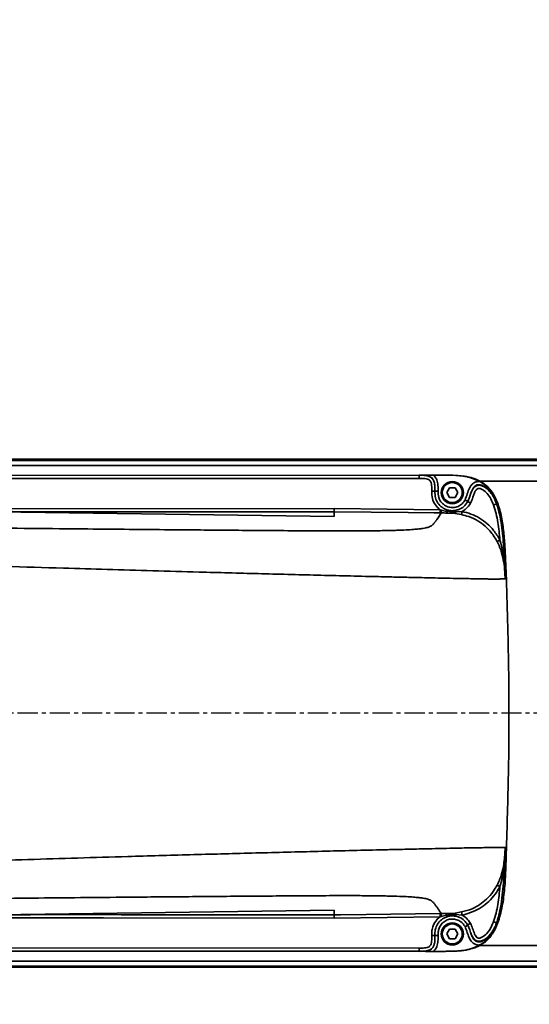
# Model space of a CAD drawing. Header units: millimetres. Extents: x 13873 to 18697, y 1443 to 6366.
# Tile 10 of 28: x 16234 to 16394, y 3398 to 3708. Entities that reach past the tile are written whole.
import ezdxf

# ---------------------------------------------------------------- set-up
doc = ezdxf.new("R2010")
doc.units = ezdxf.units.MM
doc.header["$PDSIZE"] = -1
doc.linetypes.add('CENTER', pattern=[10.16, 6.35, -1.27, 1.27, -1.27])
doc.styles.add('标准汉字', font='gbenor.shx', dxfattribs={"bigfont": 'gbcbig.shx'})
doc.dimstyles.new('ISO-25', dxfattribs={"dimscale": 5, "dimtxt": 3.5, "dimasz": 5, "dimexe": 3.5, "dimexo": 0.625, "dimtad": 1, "dimdec": 1, "dimdsep": 46, "dimtxsty": '标准汉字', "dimcen": 2.5, "dimclrd": 1, "dimclre": 1, "dimadec": 0, "dimazin": 0, "dimtfac": 1, "dimtdec": 1, "dimtmove": 1, "dimatfit": 3, "dimfxl": 1, "dimarcsym": 0})

# ---------------------------------------------------------------- blocks, each defined once
blk = doc.blocks.new('*D72')
at = {"color": 1, "lineweight": -2, "transparency": 16777216}
for p, q in [((16589.44, 3882.95), (16525.87, 3855.55)), ((15676.41, 3489.42), (16502.91, 3845.65))]:
    blk.add_line(p, q, dxfattribs=at)
at = {"color": 1, "transparency": 16777216}
blk.add_solid([(16524.22, 3859.38), (16527.52, 3851.72), (16502.91, 3845.65)], dxfattribs=at)
at = {"layer": 'Defpoints', "color": 0, "transparency": 16777216}
for p in [(16502.91, 3845.65), (15676.41, 3489.42)]:
    blk.add_point(p, dxfattribs=at)
at = {"color": 0, "transparency": 16777216, "insert": (16564.43, 3885.1), "char_height": 17.5, "attachment_point": 5, "rotation": 23.3168, "style": '标准汉字'}
blk.add_mtext('R900', dxfattribs=at)

msp = doc.modelspace()

# ---------------------------------------------------------------- linework, layer by layer
at = {"linetype": 'Continuous', "lineweight": 35}
for p, q in [((16046.41, 3569.42), (16636.41, 3569.42)), ((16636.41, 3569.04), (16046.41, 3569.04)), ((16046.41, 3567.47), (16636.41, 3567.47)), ((16069.62, 3564.21), (16366.87, 3564.39)), ((16229.88, 3564.31), (16359.44, 3564.39)), ((16359.45, 3563.39), (16229.88, 3563.31)), ((16359.45, 3563.39), (16359.44, 3564.39)), ((16359.44, 3564.39), (16359.44, 3564.39)), ((16363.96, 3564.39), (16366.66, 3564.39)), ((16366.87, 3564.39), (16366.66, 3564.39)), ((16368.18, 3558.92), (16369.04, 3560.42)), ((16369.04, 3560.42), (16370.78, 3560.42)), ((16370.78, 3560.42), (16371.64, 3558.92)), ((16491.57, 3562.51), (16378.65, 3562.51)), ((16363.45, 3559.39), (16364.45, 3559.39)), ((16364.45, 3559.39), (16365.45, 3559.39)), ((16369.04, 3557.42), (16368.18, 3558.92)), ((16370.78, 3557.42), (16369.04, 3557.42)), ((16371.64, 3558.92), (16370.78, 3557.42)), ((16332.73, 3551.38), (16090.64, 3554.8)), ((16223.64, 3553.8), (16332.73, 3553.91)), ((16332.73, 3553.91), (16366.06, 3553.5)), ((16366.06, 3553.5), (16366.05, 3552.51)), ((16366.06, 3553.5), (16366.4, 3553.41)), ((16366.4, 3553.41), (16368.14, 3553)), ((16368.14, 3553), (16368.29, 3553.47)), ((16371, 3552.81), (16370.92, 3553.3)), ((16374.79, 3556.1), (16374.77, 3556.07)), ((16383.93, 3555.57), (16383.86, 3555.36)), ((16332.73, 3552.91), (16332.73, 3551.38)), ((16366.45, 3552.5), (16366.05, 3552.51)), ((16370.81, 3552.32), (16368.26, 3552.48)), ((16372.8, 3552), (16370.81, 3552.32)), ((16371, 3552.81), (16373, 3552.98)), ((16373, 3552.98), (16372.8, 3552)), ((16384.92, 3543.98), (16384.04, 3543.51)), ((16386.56, 3531.82), (16386.56, 3531.82)), ((16386.56, 3531.71), (16386.56, 3531.82)), ((16386.56, 3447.03), (16386.56, 3447.13)), ((16386.56, 3447.03), (16386.56, 3447.03)), ((16384.92, 3434.87), (16384.04, 3435.33)), ((16090.64, 3424.04), (16332.73, 3427.46)), ((16332.73, 3427.46), (16332.73, 3425.94)), ((16366.05, 3426.34), (16366.45, 3426.34)), ((16366.06, 3425.34), (16366.05, 3426.34)), ((16368.26, 3426.36), (16370.81, 3426.52)), ((16370.81, 3426.52), (16372.8, 3426.85)), ((16373, 3425.87), (16372.8, 3426.85)), ((16366.06, 3425.34), (16332.73, 3424.94)), ((16366.4, 3425.44), (16366.06, 3425.34)), ((16368.14, 3425.84), (16366.4, 3425.44)), ((16368.29, 3425.37), (16368.14, 3425.84)), ((16370.92, 3425.54), (16371, 3426.03)), ((16373, 3425.87), (16371, 3426.03)), ((16368.18, 3419.92), (16369.04, 3421.42)), ((16369.04, 3421.42), (16370.78, 3421.42)), ((16370.78, 3421.42), (16371.64, 3419.92)), ((16374.77, 3422.78), (16374.79, 3422.74)), ((16374.79, 3422.73), (16374.81, 3422.7)), ((16364.45, 3419.46), (16363.45, 3419.46)), ((16365.45, 3419.46), (16364.45, 3419.46)), ((16369.04, 3418.42), (16368.18, 3419.92)), ((16370.78, 3418.42), (16369.04, 3418.42)), ((16371.64, 3419.92), (16370.78, 3418.42)), ((16366.87, 3414.45), (16069.62, 3414.64)), ((16229.88, 3415.54), (16359.45, 3415.46)), ((16359.44, 3414.46), (16229.88, 3414.54)), ((16359.44, 3414.46), (16359.45, 3415.46)), ((16359.44, 3414.46), (16359.44, 3414.46)), ((16366.66, 3414.45), (16363.96, 3414.45)), ((16366.66, 3414.45), (16366.87, 3414.45)), ((16378.65, 3416.34), (16491.57, 3416.34)), ((16636.41, 3411.37), (16046.41, 3411.37)), ((16046.41, 3409.81), (16636.41, 3409.81)), ((16636.41, 3409.42), (16046.41, 3409.42))]:
    msp.add_line(p, q, dxfattribs=at)
at = {"color": 4, "linetype": 'CENTER'}
msp.add_line((16655.88, 3489.42), (15445.04, 3489.42), dxfattribs=at)
at = {"linetype": 'Continuous', "lineweight": 35, "flags": 128}
for points in [[(16366.05, 3552.51), (16364.05, 3552.53), (16356.05, 3552.63), (16332.73, 3552.91)], [(16386.56, 3531.71), (16386.55, 3531.71), (16386.54, 3531.71)], [(16386.97, 3531.71), (16386.75, 3531.71), (16386.56, 3531.71)], [(16386.54, 3447.13), (16386.55, 3447.13), (16386.56, 3447.13)], [(16386.56, 3447.13), (16386.75, 3447.13), (16386.97, 3447.13)], [(16332.73, 3425.94), (16334.73, 3425.96), (16342.73, 3426.06), (16366.05, 3426.34)], [(16332.73, 3424.94), (16260.06, 3425.01), (16223.64, 3425.05)], [(16239.39, 3426.03), (16265.64, 3426), (16332.73, 3425.94)]]:
    msp.add_lwpolyline(points, dxfattribs=at)
at = {"linetype": 'Continuous', "lineweight": 35}
for centre, radius in [((16369.91, 3558.92), 3.5), ((16369.91, 3558.92), 3.15), ((16369.91, 3419.92), 3.5), ((16369.91, 3419.92), 3.15)]:
    msp.add_circle(centre, radius, dxfattribs=at)
at = {"color": 4}
msp.add_arc((15676.41, 3489.42), 900, 225, 135, dxfattribs=at)
at = {"linetype": 'Continuous', "lineweight": 35}
for centre, radius, start, end in [((16368.95, 3552.92), 0.82, 174.6126, 212.4232), ((16370.2, 3552.85), 0.804, 318.8658, 357.5009), ((16368.95, 3425.92), 0.82, 147.5775, 185.3875), ((16370.2, 3425.99), 0.804, 2.4994, 41.1335)]:
    msp.add_arc(centre, radius, start, end, dxfattribs=at)
for points, knots in [([(16359.44, 3564.39), (16359.78, 3564.39), (16360.77, 3564.38), (16362.09, 3564.29), (16363.24, 3563.75), (16363.87, 3563.09), (16364.24, 3562.23), (16364.45, 3560.97), (16364.45, 3560.01), (16364.45, 3559.39)], [0, 0, 0, 0, 0.117673, 0.349027, 0.457496, 0.55437, 0.662983, 0.781934, 1, 1, 1, 1]), ([(16364.45, 3559.39), (16364.45, 3559.91), (16364.45, 3560.97), (16364.25, 3562.36), (16363.65, 3563.41), (16362.74, 3564.06), (16361.45, 3564.36), (16360.31, 3564.39), (16359.61, 3564.39), (16359.44, 3564.39)], [0, 0, 0, 0, 0.184248, 0.372085, 0.486627, 0.599528, 0.752863, 0.943379, 1, 1, 1, 1]), ([(16359.44, 3564.39), (16359.45, 3564.39), (16359.52, 3564.39), (16359.88, 3564.39), (16360.83, 3564.39), (16362.2, 3564.39), (16363.38, 3564.39), (16363.96, 3564.39)], [0, 0, 0, 0, 0.002405, 0.048432, 0.232712, 0.619073, 1, 1, 1, 1]), ([(16363.45, 3559.39), (16363.45, 3559.97), (16363.45, 3560.84), (16363.28, 3561.9), (16363.03, 3562.51), (16362.63, 3562.94), (16361.76, 3563.32), (16360.66, 3563.38), (16359.77, 3563.39), (16359.45, 3563.39)], [0, 0, 0, 0, 0.251705, 0.37103, 0.461056, 0.530356, 0.618077, 0.860159, 1, 1, 1, 1]), ([(16363.96, 3564.39), (16364.09, 3564.28), (16364.55, 3563.87), (16365.16, 3562.8), (16365.45, 3561.18), (16365.45, 3559.99), (16365.45, 3559.39)], [0, 0, 0, 0, 0.094086, 0.342375, 0.663456, 1, 1, 1, 1]), ([(16366.66, 3564.39), (16368.12, 3564.39), (16371.06, 3564.38), (16375.2, 3563.97), (16377.6, 3562.86), (16378.66, 3562.38)], [0, 0, 0, 0, 0.35743, 0.718551, 1, 1, 1, 1]), ([(16366.87, 3564.39), (16368.3, 3564.39), (16371.14, 3564.4), (16374.66, 3564), (16377.3, 3563.2), (16379.12, 3562.31), (16380.74, 3561.09), (16382.21, 3559.48), (16383.42, 3557.49), (16384.65, 3554.51), (16385.63, 3550.61), (16386.23, 3545.86), (16386.66, 3539.56), (16386.84, 3534.84), (16386.97, 3531.71)], [0, 0, 0, 0, 0.094575, 0.188688, 0.233078, 0.277391, 0.322124, 0.366884, 0.421132, 0.475515, 0.58075, 0.686624, 0.79252, 1, 1, 1, 1]), ([(16373.93, 3556.62), (16374.18, 3557.24), (16374.66, 3558.48), (16375.18, 3560.18), (16375.98, 3561.42), (16376.89, 3562.12), (16377.81, 3562.42), (16378.41, 3562.39), (16378.66, 3562.38)], [0, 0, 0, 0, 0.248145, 0.489415, 0.654344, 0.780706, 0.907486, 1, 1, 1, 1]), ([(16374.77, 3556.07), (16374.77, 3556.07), (16375.07, 3556.61), (16375.43, 3557.61), (16375.88, 3559.02), (16376.37, 3560.06), (16376.97, 3560.78), (16377.59, 3561.15), (16378.24, 3561.26), (16379.09, 3561.16), (16380.32, 3560.59), (16382.04, 3559.06), (16383.19, 3557.11), (16383.74, 3555.7), (16383.86, 3555.36), (16383.86, 3555.36)], [0, 0, 0, 0, 0.000004, 0.1232259, 0.2091107, 0.2943547, 0.3484901, 0.3920087, 0.435332, 0.4775092, 0.5587698, 0.7007083, 0.9275526, 0.999996, 1, 1, 1, 1]), ([(16383.93, 3555.57), (16383.93, 3555.57), (16383.76, 3556.03), (16383.14, 3557.52), (16381.86, 3559.48), (16380.13, 3560.89), (16378.89, 3561.38), (16378.03, 3561.42), (16377.35, 3561.22), (16376.71, 3560.71), (16376.07, 3559.68), (16375.55, 3558.08), (16375.16, 3556.8), (16374.82, 3556.15), (16374.82, 3556.15)], [0, 0, 0, 0, 0.0000039, 0.0975866, 0.3172634, 0.4538769, 0.5317662, 0.5769935, 0.6216514, 0.6677016, 0.7365856, 0.855678, 0.9999961, 1, 1, 1, 1]), ([(16382.92, 3555.02), (16382.66, 3555.66), (16382.15, 3556.95), (16381.01, 3558.62), (16379.8, 3559.72), (16378.84, 3560.17), (16378.29, 3560.25), (16377.94, 3560.19), (16377.6, 3559.98), (16377.18, 3559.45), (16376.78, 3558.58), (16376.36, 3557.18), (16375.92, 3556.21), (16375.65, 3555.59)], [0, 0, 0, 0, 0.162095, 0.323432, 0.466702, 0.538315, 0.568497, 0.593882, 0.619348, 0.660313, 0.750608, 0.841657, 1, 1, 1, 1]), ([(16378.66, 3562.38), (16379.27, 3561.97), (16380.5, 3561.15), (16381.71, 3559.76), (16382.42, 3558.7), (16382.77, 3558.11), (16382.94, 3557.8), (16383.02, 3557.64), (16383.04, 3557.6), (16383.05, 3557.59), (16383.05, 3557.59), (16383.38, 3556.94), (16383.65, 3556.25), (16383.93, 3555.57)], [0, 0, 0, 0, 0.249529, 0.500022, 0.624852, 0.687252, 0.733388, 0.745331, 0.748484, 0.749353, 0.749611, 0.749751, 1, 1, 1, 1]), ([(16366.06, 3553.5), (16365.53, 3553.99), (16364.46, 3554.96), (16363.5, 3557.06), (16363.47, 3558.59), (16363.45, 3559.39)], [0, 0, 0, 0, 0.3190386, 0.6455495, 1, 1, 1, 1]), ([(16364.45, 3559.39), (16364.46, 3558.67), (16364.47, 3557.34), (16365.33, 3555.55), (16366.61, 3554.18), (16367.73, 3553.7), (16368.29, 3553.47)], [0, 0, 0, 0, 0.277685, 0.520958, 0.764231, 1, 1, 1, 1]), ([(16365.45, 3559.39), (16365.45, 3558.71), (16365.47, 3557.53), (16366.25, 3556), (16367.36, 3554.93), (16368.76, 3554.28), (16370.29, 3554.14), (16371.78, 3554.51), (16373.09, 3555.34), (16373.65, 3556.19), (16373.93, 3556.62)], [0, 0, 0, 0, 0.158667, 0.278858, 0.399048, 0.519239, 0.639429, 0.759619, 0.87981, 1, 1, 1, 1]), ([(16263.35, 3552.52), (16263.35, 3552.52), (16263.36, 3552.52), (16263.31, 3552.53), (16263.18, 3552.53), (16262.85, 3552.54), (16262, 3552.55), (16260.38, 3552.57), (16257.51, 3552.6), (16253.91, 3552.64), (16250.08, 3552.69), (16246.89, 3552.72), (16244.24, 3552.76), (16241.63, 3552.79), (16238.56, 3552.83), (16234.35, 3552.88), (16228.91, 3552.94), (16222.11, 3553.03), (16214.15, 3553.13), (16205.04, 3553.25), (16194.76, 3553.39), (16183.32, 3553.54), (16170.73, 3553.72), (16156.97, 3553.91), (16142.06, 3554.12), (16125.98, 3554.36), (16108.75, 3554.62), (16096.87, 3554.8), (16090.74, 3554.89)], [0, 0, 0, 0, 0.0000092, 0.0015162, 0.0030978, 0.004895, 0.0094812, 0.0194942, 0.0336717, 0.0594426, 0.0816892, 0.1000504, 0.1145348, 0.1275425, 0.1451648, 0.1677049, 0.2002182, 0.2394273, 0.285333, 0.3379362, 0.3972379, 0.4632389, 0.5359402, 0.6153432, 0.701449, 0.7942592, 0.8937755, 1, 1, 1, 1]), ([(16332.73, 3553.91), (16332.72, 3553.78), (16332.72, 3553.53), (16332.72, 3553.22), (16332.72, 3553.03), (16332.72, 3552.93), (16332.73, 3552.92), (16332.73, 3552.91)], [0, 0, 0, 0, 0.24246, 0.499237, 0.709272, 0.844649, 1, 1, 1, 1]), ([(16368.29, 3553.47), (16368.8, 3553.35), (16369.67, 3553.14), (16370.56, 3553.25), (16370.92, 3553.3)], [0, 0, 0, 0, 0.594457, 1, 1, 1, 1]), ([(16370.92, 3553.3), (16371.27, 3553.39), (16372.23, 3553.62), (16373.68, 3554.49), (16374.4, 3555.53), (16374.77, 3556.07)], [0, 0, 0, 0, 0.226135, 0.60414, 1, 1, 1, 1]), ([(16375.65, 3555.59), (16375.21, 3554.94), (16374.5, 3553.89), (16373.43, 3553.23), (16373, 3552.98)], [0, 0, 0, 0, 0.6089767, 1, 1, 1, 1]), ([(16384.92, 3543.98), (16384.74, 3545.83), (16384.46, 3548.62), (16383.77, 3552.32), (16383.2, 3554.12), (16382.92, 3555.02)], [0, 0, 0, 0, 0.496781, 0.748538, 1, 1, 1, 1]), ([(16383.86, 3555.36), (16384.2, 3554.27), (16384.88, 3552.09), (16385.63, 3547.52), (16386.01, 3543.26), (16386.34, 3537.59), (16386.47, 3534.25), (16386.56, 3531.71)], [0, 0, 0, 0, 0.14323, 0.286691, 0.579958, 0.680589, 1, 1, 1, 1]), ([(16366.45, 3552.5), (16365.99, 3551.84), (16365.49, 3551.09), (16364.92, 3550.27), (16364.76, 3550.05), (16364.59, 3549.82), (16364.43, 3549.59), (16364.26, 3549.38), (16364.11, 3549.2), (16363.9, 3548.96), (16363.6, 3548.67), (16363.1, 3548.32), (16362.32, 3547.97), (16361.09, 3547.69), (16359.44, 3547.47), (16357.76, 3547.31), (16355.49, 3547.16), (16353.04, 3547.06), (16350.77, 3546.99), (16348.84, 3546.95), (16346.7, 3546.91), (16343.65, 3546.87), (16339.7, 3546.85), (16333.29, 3546.84), (16325.25, 3546.87), (16315.68, 3546.94), (16306.12, 3547.01), (16296.56, 3547.09), (16286.03, 3547.18), (16274.44, 3547.28), (16261.58, 3547.39), (16241.02, 3547.59), (16212.85, 3547.88), (16189.23, 3548.17), (16177.42, 3548.32)], [0, 0, 0, 0, 0.16141, 0.1794978, 0.1977511, 0.2162743, 0.2348618, 0.2518886, 0.2662601, 0.2797977, 0.3081118, 0.3363331, 0.3645478, 0.3926928, 0.4067029, 0.4206307, 0.434391, 0.447934, 0.4545829, 0.4615263, 0.4691691, 0.4766556, 0.4915756, 0.5064482, 0.536292, 0.5661756, 0.5960715, 0.6259724, 0.6558603, 0.6949725, 0.7347885, 0.776686, 0.888321, 1, 1, 1, 1]), ([(16332.73, 3552.91), (16332.06, 3552.91), (16328.73, 3552.9), (16314.73, 3552.89), (16284.3, 3552.86), (16256.54, 3552.83), (16239.44, 3552.81)], [0, 0, 0, 0, 0.02144, 0.107202, 0.450249, 1, 1, 1, 1]), ([(16368.26, 3552.48), (16367.66, 3552.49), (16367.06, 3552.5), (16366.45, 3552.5), (16366.45, 3552.5)], [0, 0, 0, 0, 0.9999673, 1, 1, 1, 1]), ([(16368.14, 3553), (16368.8, 3552.91), (16369.76, 3552.78), (16370.71, 3552.8), (16371, 3552.81)], [0, 0, 0, 0, 0.698829, 1, 1, 1, 1]), ([(16384.04, 3543.51), (16383.45, 3544.5), (16382.39, 3546.29), (16380.27, 3548.44), (16377.9, 3550.16), (16375.37, 3551.36), (16373.57, 3551.81), (16372.8, 3552)], [0, 0, 0, 0, 0.235932, 0.426963, 0.617954, 0.837449, 1, 1, 1, 1]), ([(16373, 3552.98), (16373.94, 3552.74), (16375.85, 3552.25), (16378.51, 3550.95), (16380.91, 3549.21), (16383.17, 3546.93), (16384.3, 3545.02), (16384.92, 3543.98)], [0, 0, 0, 0, 0.188263, 0.381718, 0.570136, 0.76448, 1, 1, 1, 1]), ([(16386.56, 3531.82), (16386.56, 3531.89), (16386.55, 3532.16), (16386.51, 3532.88), (16386.42, 3534.55), (16386.17, 3537.01), (16385.61, 3539.61), (16384.87, 3541.78), (16384.32, 3542.94), (16384.04, 3543.51)], [0, 0, 0, 0, 0.016187, 0.065978, 0.178177, 0.431829, 0.685173, 0.842743, 1, 1, 1, 1]), ([(16384.92, 3543.98), (16385.24, 3542.72), (16386.08, 3539.45), (16386.39, 3535.62), (16386.52, 3532.88), (16386.55, 3532.15), (16386.56, 3531.89), (16386.56, 3531.82)], [0, 0, 0, 0, 0.3141291, 0.822482, 0.9358254, 0.9845629, 1, 1, 1, 1]), ([(16386.54, 3531.71), (16386.07, 3531.71), (16385.56, 3531.71), (16384.94, 3531.71), (16384.77, 3531.7), (16384.6, 3531.7), (16384.42, 3531.7), (16384.22, 3531.7), (16383.98, 3531.7), (16383.67, 3531.7), (16383.25, 3531.69), (16382.67, 3531.69), (16381.9, 3531.7), (16380.78, 3531.71), (16379.17, 3531.74), (16377.03, 3531.78), (16374.59, 3531.83), (16371.31, 3531.89), (16367.55, 3531.97), (16363.78, 3532.05), (16360.4, 3532.13), (16356.37, 3532.22), (16351.56, 3532.33), (16344.78, 3532.49), (16336.69, 3532.68), (16327.36, 3532.92), (16318.05, 3533.15), (16308.75, 3533.39), (16299.45, 3533.64), (16288.38, 3533.94), (16275.61, 3534.29), (16261.37, 3534.7), (16239.69, 3535.35), (16210.48, 3536.28), (16185.87, 3537.19), (16173.56, 3537.64)], [0, 0, 0, 0, 0.132848, 0.147788, 0.16258, 0.177131, 0.19163, 0.207552, 0.225839, 0.244807, 0.274172, 0.30366, 0.333114, 0.362544, 0.391913, 0.410193, 0.428369, 0.446343, 0.46405, 0.475749, 0.48627, 0.496563, 0.511873, 0.527117, 0.552577, 0.578043, 0.603517, 0.628997, 0.654479, 0.679975, 0.720067, 0.75953, 0.79718, 0.898582, 1, 1, 1, 1]), ([(16386.97, 3447.13), (16387.22, 3455.38), (16387.77, 3473.59), (16387.84, 3501.8), (16387.26, 3521.74), (16386.97, 3531.71)], [0, 0, 0, 0, 0.292586, 0.646173, 1, 1, 1, 1]), ([(16173.56, 3441.2), (16178.77, 3441.4), (16189.21, 3441.79), (16204.88, 3442.34), (16220.55, 3442.87), (16236.22, 3443.37), (16251.92, 3443.85), (16265.66, 3444.26), (16277.45, 3444.6), (16287.24, 3444.87), (16297.02, 3445.14), (16306.8, 3445.4), (16316.59, 3445.65), (16326.39, 3445.9), (16336.2, 3446.15), (16344.62, 3446.35), (16351.56, 3446.51), (16356.37, 3446.62), (16360.4, 3446.72), (16363.78, 3446.79), (16367.55, 3446.87), (16371.31, 3446.95), (16374.59, 3447.02), (16377.03, 3447.06), (16379.17, 3447.1), (16380.78, 3447.13), (16381.9, 3447.14), (16382.67, 3447.15), (16383.25, 3447.15), (16383.74, 3447.15), (16384.16, 3447.14), (16384.52, 3447.14), (16384.84, 3447.14), (16385.14, 3447.13), (16385.71, 3447.13), (16386.17, 3447.13), (16386.54, 3447.13)], [0, 0, 0, 0, 0.043028, 0.086055, 0.129062, 0.172119, 0.215058, 0.258316, 0.285213, 0.312037, 0.33886, 0.365676, 0.392488, 0.419296, 0.446095, 0.472884, 0.488129, 0.503439, 0.513732, 0.524252, 0.535952, 0.553659, 0.571633, 0.589808, 0.608089, 0.637457, 0.666888, 0.696341, 0.725829, 0.755193, 0.788626, 0.8166, 0.842508, 0.86906, 0.895741, 1, 1, 1, 1]), ([(16386.97, 3447.13), (16386.91, 3445.23), (16386.8, 3441.43), (16386.59, 3435.74), (16385.99, 3430.09), (16385.03, 3425.64), (16383.9, 3422.43), (16382.94, 3420.49), (16381.76, 3418.82), (16380.39, 3417.44), (16378.79, 3416.36), (16377.28, 3415.62), (16376.29, 3415.39), (16375.92, 3415.3)], [0, 0, 0, 0, 0.1577, 0.315804, 0.473028, 0.629523, 0.692395, 0.755169, 0.808502, 0.861767, 0.915229, 0.96875, 1, 1, 1, 1]), ([(16386.56, 3447.13), (16386.46, 3444.39), (16386.26, 3439.05), (16385.76, 3432.42), (16385.01, 3427.26), (16384.24, 3424.74), (16383.86, 3423.49)], [0, 0, 0, 0, 0.345202, 0.670323, 0.835339, 1, 1, 1, 1]), ([(16384.04, 3435.33), (16384.32, 3435.91), (16384.87, 3437.06), (16385.8, 3439.81), (16386.25, 3442.43), (16386.46, 3444.91), (16386.52, 3445.98), (16386.55, 3446.7), (16386.56, 3446.96), (16386.56, 3447.03)], [0, 0, 0, 0, 0.157233, 0.3147779, 0.7189749, 0.821397, 0.9354527, 0.9846409, 1, 1, 1, 1]), ([(16386.56, 3447.03), (16386.56, 3446.96), (16386.55, 3446.69), (16386.52, 3445.96), (16386.39, 3443.22), (16386.08, 3439.4), (16385.24, 3436.12), (16384.92, 3434.87)], [0, 0, 0, 0, 0.016524, 0.066032, 0.177888, 0.686011, 1, 1, 1, 1]), ([(16372.8, 3426.85), (16373.93, 3427.14), (16375.95, 3427.68), (16378.6, 3429.14), (16380.89, 3430.95), (16382.73, 3433.05), (16383.65, 3434.65), (16384.04, 3435.33)], [0, 0, 0, 0, 0.23969, 0.42972, 0.619741, 0.839252, 1, 1, 1, 1]), ([(16384.92, 3434.87), (16384.44, 3434.03), (16383.46, 3432.34), (16381.49, 3430.15), (16379.17, 3428.31), (16376.35, 3426.76), (16374.2, 3426.18), (16373, 3425.87)], [0, 0, 0, 0, 0.187412, 0.380031, 0.567548, 0.760944, 1, 1, 1, 1]), ([(16382.92, 3423.82), (16383.2, 3424.71), (16383.76, 3426.48), (16384.46, 3430.17), (16384.74, 3432.98), (16384.92, 3434.87)], [0, 0, 0, 0, 0.247413, 0.495105, 1, 1, 1, 1]), ([(16177.42, 3430.52), (16182.43, 3430.59), (16192.44, 3430.72), (16207.5, 3430.89), (16222.56, 3431.06), (16237.66, 3431.22), (16252.73, 3431.37), (16265.96, 3431.49), (16277.34, 3431.59), (16286.9, 3431.67), (16296.48, 3431.75), (16306.06, 3431.83), (16315.64, 3431.9), (16325.23, 3431.97), (16333.28, 3432), (16339.7, 3432), (16343.65, 3431.97), (16346.7, 3431.93), (16348.84, 3431.89), (16350.77, 3431.85), (16353.04, 3431.78), (16355.49, 3431.68), (16357.76, 3431.53), (16359.44, 3431.38), (16361.09, 3431.16), (16362.32, 3430.87), (16363.1, 3430.52), (16363.6, 3430.17), (16363.94, 3429.83), (16364.25, 3429.49), (16364.53, 3429.12), (16364.82, 3428.72), (16365.1, 3428.32), (16365.64, 3427.52), (16366.09, 3426.86), (16366.45, 3426.34)], [0, 0, 0, 0, 0.047389, 0.094764, 0.14215, 0.189467, 0.236911, 0.283969, 0.313823, 0.343815, 0.373768, 0.403734, 0.433695, 0.463644, 0.493553, 0.508426, 0.523346, 0.530832, 0.538475, 0.545418, 0.552067, 0.56561, 0.57937, 0.593298, 0.607308, 0.635453, 0.663668, 0.691889, 0.720203, 0.744784, 0.775554, 0.80858, 0.840886, 0.873038, 1, 1, 1, 1]), ([(16090.74, 3423.95), (16096.46, 3424.04), (16107.57, 3424.2), (16123.71, 3424.44), (16138.82, 3424.66), (16152.89, 3424.87), (16165.86, 3425.05), (16177.75, 3425.22), (16188.56, 3425.37), (16198.38, 3425.5), (16207.66, 3425.62), (16216.49, 3425.74), (16224.89, 3425.85), (16232.49, 3425.94), (16238.72, 3426.02), (16244.01, 3426.08), (16248.82, 3426.14), (16253.16, 3426.19), (16256.82, 3426.23), (16259.39, 3426.26), (16261.39, 3426.29), (16262.75, 3426.3), (16263.48, 3426.32), (16263.87, 3426.32), (16264.04, 3426.33), (16264.12, 3426.33), (16264.11, 3426.34), (16264.11, 3426.34)], [0, 0, 0, 0, 0.098502, 0.191072, 0.277709, 0.358415, 0.43319, 0.500857, 0.562804, 0.619033, 0.669701, 0.722472, 0.770616, 0.814136, 0.853036, 0.87751, 0.904909, 0.935585, 0.952158, 0.967755, 0.979941, 0.986988, 0.992493, 0.994819, 0.996977, 0.999088, 1, 1, 1, 1]), ([(16366.45, 3426.34), (16366.45, 3426.34), (16367.06, 3426.34), (16367.66, 3426.35), (16368.26, 3426.36)], [0, 0, 0, 0, 0.000021, 1, 1, 1, 1]), ([(16363.45, 3419.46), (16363.44, 3419.97), (16363.44, 3421.02), (16363.9, 3422.74), (16364.79, 3424.26), (16365.7, 3425.04), (16366.06, 3425.34)], [0, 0, 0, 0, 0.2295108, 0.4665481, 0.7925412, 1, 1, 1, 1]), ([(16368.29, 3425.37), (16367.92, 3425.23), (16366.99, 3424.87), (16365.72, 3423.8), (16364.73, 3422.2), (16364.42, 3420.67), (16364.44, 3419.76), (16364.45, 3419.46)], [0, 0, 0, 0, 0.152763, 0.395874, 0.638984, 0.882094, 1, 1, 1, 1]), ([(16373.93, 3422.23), (16373.71, 3422.58), (16373.22, 3423.35), (16372.04, 3424.21), (16370.57, 3424.67), (16369.03, 3424.62), (16367.6, 3424.07), (16366.43, 3423.07), (16365.71, 3421.85), (16365.45, 3420.6), (16365.45, 3419.84), (16365.45, 3419.46)], [0, 0, 0, 0, 0.098155, 0.21829, 0.338425, 0.45856, 0.578695, 0.698831, 0.818966, 0.90906, 1, 1, 1, 1]), ([(16371, 3426.03), (16370.33, 3426.04), (16369.37, 3426.04), (16368.42, 3425.89), (16368.14, 3425.84)], [0, 0, 0, 0, 0.698678, 1, 1, 1, 1]), ([(16370.92, 3425.54), (16370.38, 3425.6), (16369.49, 3425.69), (16368.62, 3425.46), (16368.29, 3425.37)], [0, 0, 0, 0, 0.606608, 1, 1, 1, 1]), ([(16374.77, 3422.78), (16374.53, 3423.14), (16373.96, 3424.03), (16372.63, 3425.07), (16371.48, 3425.39), (16370.92, 3425.54)], [0, 0, 0, 0, 0.267192, 0.64507, 1, 1, 1, 1]), ([(16373, 3425.87), (16373.01, 3425.86), (16373.66, 3425.52), (16374.69, 3424.74), (16375.37, 3423.69), (16375.65, 3423.26)], [0, 0, 0, 0, 0.0075983, 0.5889405, 1, 1, 1, 1]), ([(16383.86, 3423.49), (16383.86, 3423.49), (16383.79, 3423.3), (16383.31, 3422), (16382.28, 3420.08), (16380.55, 3418.41), (16379.24, 3417.73), (16378.32, 3417.57), (16377.59, 3417.69), (16376.89, 3418.12), (16376.37, 3418.81), (16375.86, 3419.89), (16375.43, 3421.22), (16375.04, 3422.28), (16374.77, 3422.78), (16374.77, 3422.78)], [0, 0, 0, 0, 0.000004, 0.0391292, 0.2749394, 0.4245972, 0.5093338, 0.5631461, 0.608273, 0.6532346, 0.7221689, 0.7769192, 0.8885255, 0.999996, 1, 1, 1, 1]), ([(16374.82, 3422.69), (16374.82, 3422.69), (16375.07, 3422.21), (16375.44, 3421.18), (16375.87, 3419.74), (16376.38, 3418.59), (16376.98, 3417.87), (16377.63, 3417.51), (16378.38, 3417.4), (16379.42, 3417.61), (16380.93, 3418.5), (16382.66, 3420.39), (16383.54, 3422.23), (16383.93, 3423.27), (16383.93, 3423.27)], [0, 0, 0, 0, 0.000004, 0.106973, 0.214405, 0.297677, 0.354198, 0.397009, 0.440436, 0.501266, 0.603034, 0.779429, 0.999996, 1, 1, 1, 1]), ([(16375.65, 3423.26), (16375.88, 3422.73), (16376.36, 3421.67), (16376.76, 3420.33), (16377.2, 3419.39), (16377.54, 3418.9), (16377.94, 3418.65), (16378.34, 3418.59), (16378.95, 3418.71), (16379.99, 3419.26), (16381.49, 3420.73), (16382.41, 3422.46), (16382.85, 3423.65), (16382.92, 3423.82)], [0, 0, 0, 0, 0.135225, 0.270984, 0.325116, 0.379708, 0.406151, 0.432688, 0.472498, 0.549574, 0.702421, 0.956363, 1, 1, 1, 1]), ([(16383.93, 3423.27), (16383.92, 3423.26), (16383.86, 3423.09), (16383.53, 3422.23), (16382.84, 3420.75), (16381.62, 3418.94), (16380.22, 3417.47), (16379.13, 3416.77), (16378.66, 3416.47)], [0, 0, 0, 0, 0.00335, 0.064962, 0.31168, 0.560395, 0.80864, 1, 1, 1, 1]), ([(16383.86, 3423.49), (16383.87, 3423.45), (16383.89, 3423.38), (16383.92, 3423.31), (16383.93, 3423.27)], [0, 0, 0, 0, 0.500096, 1, 1, 1, 1]), ([(16378.66, 3416.47), (16378.54, 3416.46), (16378.09, 3416.42), (16377.3, 3416.55), (16376.36, 3417.06), (16375.55, 3418), (16374.96, 3419.3), (16374.54, 3420.78), (16374.13, 3421.75), (16373.93, 3422.23)], [0, 0, 0, 0, 0.045216, 0.166251, 0.287263, 0.432143, 0.614726, 0.807794, 1, 1, 1, 1]), ([(16364.45, 3419.46), (16364.45, 3419.12), (16364.45, 3418.13), (16364.35, 3416.81), (16363.81, 3415.66), (16363.15, 3415.03), (16362.28, 3414.66), (16361.03, 3414.45), (16360.07, 3414.46), (16359.44, 3414.46)], [0, 0, 0, 0, 0.117673, 0.349027, 0.457496, 0.55437, 0.662983, 0.781934, 1, 1, 1, 1]), ([(16359.44, 3414.46), (16360.15, 3414.45), (16361.29, 3414.45), (16362.74, 3414.79), (16363.65, 3415.43), (16364.24, 3416.47), (16364.45, 3417.86), (16364.45, 3418.91), (16364.45, 3419.46)], [0, 0, 0, 0, 0.247076, 0.400415, 0.513319, 0.627863, 0.808706, 1, 1, 1, 1]), ([(16359.45, 3415.46), (16360.03, 3415.45), (16360.9, 3415.45), (16361.96, 3415.62), (16362.57, 3415.87), (16363, 3416.27), (16363.38, 3417.14), (16363.44, 3418.25), (16363.45, 3419.13), (16363.45, 3419.46)], [0, 0, 0, 0, 0.251705, 0.37103, 0.461056, 0.530356, 0.618077, 0.860159, 1, 1, 1, 1]), ([(16365.45, 3419.46), (16365.45, 3418.87), (16365.45, 3417.69), (16365.17, 3416.06), (16364.55, 3414.98), (16364.09, 3414.57), (16363.96, 3414.45)], [0, 0, 0, 0, 0.325258, 0.657602, 0.905908, 1, 1, 1, 1]), ([(16363.96, 3414.45), (16363.52, 3414.45), (16362.6, 3414.45), (16361.43, 3414.46), (16360.51, 3414.46), (16359.97, 3414.46), (16359.71, 3414.46), (16359.58, 3414.46), (16359.51, 3414.46), (16359.49, 3414.46), (16359.47, 3414.46), (16359.46, 3414.46), (16359.45, 3414.46), (16359.44, 3414.46)], [0, 0, 0, 0, 0.286684, 0.599887, 0.803655, 0.902083, 0.951323, 0.975774, 0.986682, 0.992138, 0.994866, 0.997594, 1, 1, 1, 1]), ([(16378.66, 3416.47), (16377.77, 3416.03), (16376.73, 3415.52), (16374.21, 3414.83), (16371.09, 3414.45), (16368.15, 3414.45), (16366.66, 3414.45)], [0, 0, 0, 0, 0.240473, 0.281658, 0.636904, 1, 1, 1, 1]), ([(16375.38, 3415.16), (16375, 3415.06), (16373.71, 3414.69), (16370.84, 3414.48), (16368.38, 3414.46), (16366.87, 3414.45)], [0, 0, 0, 0, 0.137353, 0.472161, 1, 1, 1, 1])]:
    msp.add_open_spline(points, degree=3, knots=knots, dxfattribs=at)
for points in [[(16374.82, 3556.15), (16374.8, 3556.16), (16374.78, 3556.17), (16374.57, 3556.28), (16374.28, 3556.43), (16374.05, 3556.56), (16373.93, 3556.62)], [(16366.4, 3553.41), (16366.4, 3553.29), (16366.4, 3553.05), (16366.41, 3552.76), (16366.43, 3552.56), (16366.44, 3552.52), (16366.45, 3552.5)], [(16375.65, 3555.59), (16375.53, 3555.65), (16375.3, 3555.78), (16375.01, 3555.93), (16374.81, 3556.05), (16374.78, 3556.06), (16374.77, 3556.07)], [(16382.92, 3555.02), (16383.04, 3555.06), (16383.28, 3555.15), (16383.59, 3555.26), (16383.81, 3555.34), (16383.84, 3555.35), (16383.86, 3555.36)], [(16366.4, 3425.44), (16366.4, 3425.56), (16366.4, 3425.79), (16366.41, 3426.08), (16366.43, 3426.29), (16366.44, 3426.32), (16366.45, 3426.34)], [(16332.73, 3424.94), (16332.73, 3425.06), (16332.73, 3425.32), (16332.73, 3425.64), (16332.73, 3425.88), (16332.73, 3425.92), (16332.73, 3425.94)], [(16374.77, 3422.78), (16374.78, 3422.78), (16374.81, 3422.8), (16375.01, 3422.91), (16375.3, 3423.07), (16375.53, 3423.19), (16375.65, 3423.26)], [(16383.86, 3423.49), (16383.84, 3423.49), (16383.81, 3423.5), (16383.59, 3423.58), (16383.28, 3423.69), (16383.04, 3423.78), (16382.92, 3423.82)], [(16373.93, 3422.23), (16374.05, 3422.29), (16374.28, 3422.41), (16374.57, 3422.56), (16374.78, 3422.67), (16374.8, 3422.68), (16374.82, 3422.69)]]:
    msp.add_open_spline(points, degree=3, dxfattribs=at)

# ---------------------------------------------------------------- dimensions: what is measured, and where the dimension line sits
dim = msp.add_radius_dim(center=(15676.41, 3489.42), mpoint=(16502.91, 3845.65), dimstyle='ISO-25')
dim.commit()
dim.dimension.update_dxf_attribs({"geometry": '*D72', "text_midpoint": (16564.43, 3885.1)})

doc.saveas('drawing.dxf')
